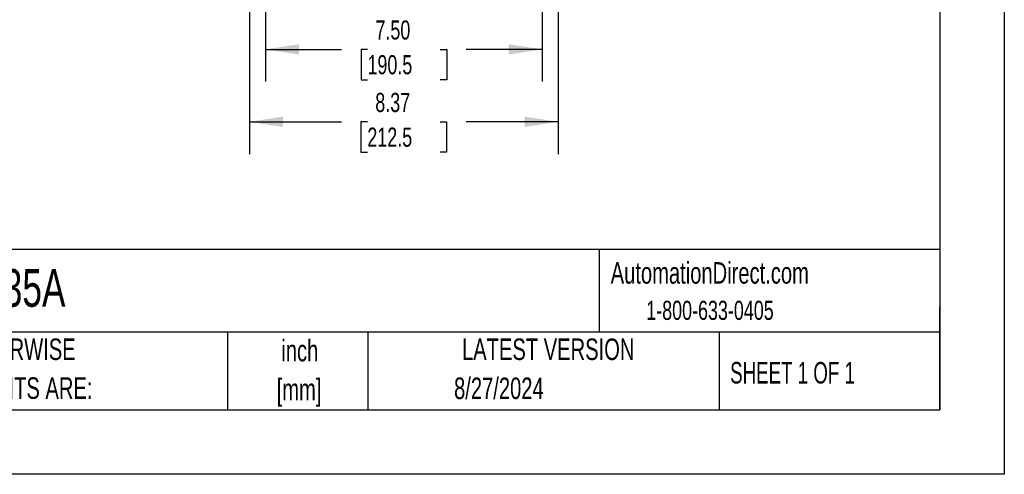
# Model space of a CAD drawing. Header units: inches. Extents: x 0 to 77, y 0 to 59.5.
# Tile 10 of 22: x 50.3 to 77, y 0 to 12.3. Entities that reach past the tile are written whole.
import ezdxf

# ---------------------------------------------------------------- set-up
doc = ezdxf.new("R2010")
doc.units = ezdxf.units.IN
doc.header["$LTSCALE"] = 7
doc.header["$MEASUREMENT"] = 0
doc.linetypes.add('CENTERX2', pattern=[0.8, 0.5, -0.1, 0.1, -0.1])
doc.layers.add('DIMENSIONS', color=140, linetype='Continuous', lineweight=25)
doc.layers.add('TEXT', color=140, linetype='Continuous', lineweight=25)
doc.styles.add('SLDTEXTSTYLE0', font='TXT', dxfattribs={"width": 0.7})
doc.styles.add('SLDTEXTSTYLE1', font='TXT', dxfattribs={"width": 0.65})
doc.dimstyles.new('SLDDIMSTYLE2', dxfattribs={"dimtxt": 0.518519, "dimasz": 0.91, "dimexe": 0, "dimexo": 0.0625, "dimgap": 0.12963, "dimtad": 0, "dimtih": 1, "dimtoh": 1, "dimrnd": 1e-09, "dimzin": 12, "dimdsep": 46, "dimtxsty": 'SLDTEXTSTYLE0', "dimsah": 1, "dimcen": 0.09, "dimadec": 0, "dimazin": 3, "dimtfac": 1, "dimtofl": 0, "dimtmove": 0, "dimatfit": 3, "dimfxl": 0, "dimfrac": 2, "dimtolj": 1, "dimtzin": 12, "dimarcsym": 0})
doc.dimstyles.new('SLDDIMSTYLE6', dxfattribs={"dimtxt": 0.518519, "dimasz": 0.91, "dimexe": 0, "dimexo": 0.0625, "dimgap": 0.12963, "dimtad": 0, "dimtih": 1, "dimtoh": 1, "dimrnd": 1e-09, "dimzin": 4, "dimdsep": 46, "dimtxsty": 'SLDTEXTSTYLE0', "dimsah": 1, "dimcen": 0.09, "dimadec": 0, "dimazin": 1, "dimtfac": 1, "dimtofl": 0, "dimtmove": 0, "dimatfit": 3, "dimfxl": 0, "dimfrac": 2, "dimtolj": 1, "dimtzin": 12, "dimarcsym": 0})

# ---------------------------------------------------------------- blocks, each defined once
blk = doc.blocks.new('SW_NOTE_0_1')
at = {"layer": 'TEXT', "color": 0, "linetype": 'CENTERX2', "lineweight": 18, "char_height": 0.5833, "attachment_point": 2, "style": 'SLDTEXTSTYLE0'}
for s, insert in [('inch', (0.875, 0.752)), ('[mm]', (0.855, -0.301))]:
    blk.add_mtext(s, dxfattribs=dict(at, insert=insert))
blk = doc.blocks.new('SW_NOTE_0_2')
at = {"layer": 'TEXT', "color": 0, "linetype": 'CENTERX2', "lineweight": 18, "char_height": 0.58333, "attachment_point": 1, "style": 'SLDTEXTSTYLE0'}
for s, insert in [('UNLESS OTHERWISE', (0, 0.752)), ('SPECIFIED UNITS ARE:', (0, -0.301))]:
    blk.add_mtext(s, dxfattribs=dict(at, insert=insert))
blk = doc.blocks.new('_D_10')
at = {"layer": 'DIMENSIONS'}
for p, q in [((56.542, 16.411), (56.542, 8.683)), ((64.908, 16.162), (64.908, 13.763)), ((64.908, 13.343), (64.908, 8.683)), ((56.542, 9.558), (59.036, 9.558)), ((59.739, 9.557), (59.564, 9.557)), ((59.564, 9.557), (59.564, 8.733)), ((61.711, 9.557), (61.885, 9.557)), ((61.885, 9.557), (61.885, 8.733)), ((64.908, 9.558), (62.414, 9.558)), ((59.564, 8.733), (59.739, 8.733)), ((61.885, 8.733), (61.711, 8.733))]:
    blk.add_line(p, q, dxfattribs=at)
for points in [[(56.542, 9.558), (57.452, 9.418), (57.452, 9.698)], [(64.908, 9.558), (63.998, 9.698), (63.998, 9.418)]]:
    blk.add_solid(points, dxfattribs=at)
at = {"layer": 'DIMENSIONS', "char_height": 0.5185, "attachment_point": 1, "style": 'SLDTEXTSTYLE0'}
for s, insert in [('8.37', (59.954, 10.342)), ('212.5', (59.739, 9.401))]:
    blk.add_mtext(s, dxfattribs=dict(at, insert=insert))
blk = doc.blocks.new('_D_12')
at = {"layer": 'DIMENSIONS'}
for p, q in [((56.978, 14.351), (56.978, 10.647)), ((64.478, 14.351), (64.478, 10.647)), ((56.978, 11.522), (59.039, 11.522)), ((59.742, 11.521), (59.568, 11.521)), ((59.568, 11.521), (59.568, 10.696)), ((61.714, 11.521), (61.889, 11.521)), ((61.889, 11.521), (61.889, 10.696)), ((64.478, 11.522), (62.417, 11.522)), ((59.568, 10.696), (59.742, 10.696)), ((61.889, 10.696), (61.714, 10.696))]:
    blk.add_line(p, q, dxfattribs=at)
for points in [[(56.978, 11.522), (57.888, 11.382), (57.888, 11.662)], [(64.478, 11.522), (63.568, 11.662), (63.568, 11.382)]]:
    blk.add_solid(points, dxfattribs=at)
at = {"layer": 'DIMENSIONS', "char_height": 0.5185, "attachment_point": 1, "style": 'SLDTEXTSTYLE0'}
for s, insert in [('7.50', (59.958, 12.306)), ('190.5', (59.742, 11.365))]:
    blk.add_mtext(s, dxfattribs=dict(at, insert=insert))

msp = doc.modelspace()

# ---------------------------------------------------------------- linework, layer by layer
at = {"color": 7, "linetype": 'Continuous'}
for p, q in [((77.000681, 59.500737), (77.000681, 0.000737)), ((77.000681, 0.000737), (0.000681, 0.000737))]:
    msp.add_line(p, q, dxfattribs=at)
at = {"layer": 'TEXT'}
for p, q in [((75.25, 57.75), (75.25, 1.75)), ((75.25, 6.097746), (1.75, 6.097746)), ((66.02471, 6.097746), (66.02471, 3.85)), ((75.25, 1.75), (75.25, 4.55)), ((75.25, 3.85), (1.75, 3.85)), ((55.95158, 3.85), (55.95158, 1.75)), ((59.751365, 3.85), (59.751365, 1.75)), ((69.26934, 3.85), (69.26934, 1.75)), ((1.75, 1.75), (75.25, 1.75))]:
    msp.add_line(p, q, dxfattribs=at)

# ---------------------------------------------------------------- block references
at = {"layer": 'TEXT', "linetype": 'CENTERX2', "lineweight": 18}
for name, p in [('SW_NOTE_0_2', (46.191157, 2.931034)), ('SW_NOTE_0_1', (57.033189, 2.894184))]:
    msp.add_blockref(name, p, dxfattribs=at)

# ---------------------------------------------------------------- texts
for s, insert, char_height, attachment_point, style in [('AutomationDirect.com', (66.333256, 5.753375), 0.58333333, 1, 'SLDTEXTSTYLE0'), ('UN5T2BC-HS35A', (43.857784, 5.564267), 1.02083333, 1, 'SLDTEXTSTYLE0'), ('1-800-633-0405', (67.296892, 4.705597), 0.51851852, 1, 'SLDTEXTSTYLE0'), ('LATEST VERSION', (64.640351, 3.68299), 0.58333333, 2, 'SLDTEXTSTYLE0'), ('SHEET 1 OF 1', (69.570433, 3.045686), 0.58333333, 1, 'SLDTEXTSTYLE1'), ('8/27/2024', (63.303561, 2.625141), 0.5833333, 2, 'SLDTEXTSTYLE0')]:
    msp.add_mtext(s, dxfattribs=dict(at, insert=insert, char_height=char_height, attachment_point=attachment_point, style=style))

# ---------------------------------------------------------------- dimensions: what is measured, and where the dimension line sits
at = {"layer": 'DIMENSIONS'}
for base, p1, p2, angle, dimstyle, picture, middle in [((64.907837, 9.558276), (56.541793, 16.761046), (64.907863, 16.512014), 359.9997816, 'SLDDIMSTYLE2', '_D_10', (60.724801, 9.558292)), ((64.478098, 11.522088), (56.978098, 14.700695), (64.478098, 14.700695), 0, 'SLDDIMSTYLE6', '_D_12', (60.728098, 11.522088))]:
    dim = msp.add_linear_dim(base=base, p1=p1, p2=p2, angle=angle, dimstyle=dimstyle, dxfattribs=at)
    dim.commit()
    dim.dimension.update_dxf_attribs({"geometry": picture, "text_midpoint": middle, "dimtype": 160})

doc.saveas('drawing.dxf')
